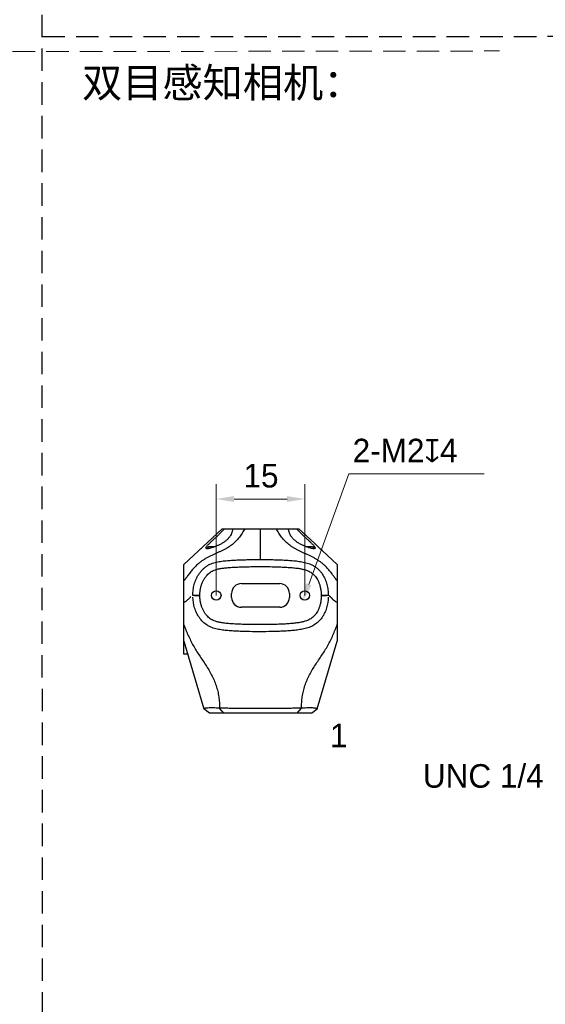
# Model space of a CAD drawing. Header units: millimetres. Extents: x 2329 to 5782, y 1296 to 2780.
# Tile 66 of 123: x 3697 to 3786, y 1849 to 2016. Entities that reach past the tile are written whole.
import ezdxf
from ezdxf.enums import TextEntityAlignment as Align

# ---------------------------------------------------------------- set-up
doc = ezdxf.new("R2010")
doc.units = ezdxf.units.MM
doc.header["$LTSCALE"] = 0.3
doc.linetypes.add('DASHED', pattern=[19.05, 12.7, -6.35])
doc.layers.add('00-轮廓线', color=7, linetype='Continuous', lineweight=30)
for name, color, linetype in [('00_COMPONENTS', 7, 'Continuous'), ('50_ALL_DETAILS', 7, 'Continuous'), ('51__DRAFT_DIMS', 7, 'Continuous')]:
    doc.layers.add(name, color=color, linetype=linetype)
doc.styles.add('11', font='兰亭黑 GBK.TTF', dxfattribs={"height": 3})
doc.styles.add('尺寸值样式', font='兰亭黑 GBK.TTF', dxfattribs={"height": 4})
doc.dimstyles.new('1直线标注', dxfattribs={"dimtxt": 4, "dimasz": 3, "dimexe": 2.5, "dimexo": 0, "dimtad": 1, "dimdec": 1, "dimdsep": 46, "dimtxsty": '尺寸值样式', "dimcen": 0, "dimclrd": 8, "dimclre": 8, "dimclrt": 7, "dimadec": 0, "dimazin": 0, "dimtp": 0.001, "dimtm": 0.001, "dimtfac": 1, "dimtdec": 1, "dimtmove": 0, "dimatfit": 0, "dimldrblk": '_FILLED', "dimfxl": 1, "dimtolj": 1, "dimlwd": 15, "dimlwe": 15, "dimarcsym": 0})
doc.dimstyles.new('ZB', dxfattribs={"dimtxt": 3, "dimasz": 3, "dimexe": 2.5, "dimexo": 0, "dimtad": 1, "dimtoh": 1, "dimdec": 3, "dimdsep": 46, "dimtxsty": '尺寸值样式', "dimblk": '_FILLED', "dimcen": 0, "dimclrd": 8, "dimclre": 8, "dimclrt": 7, "dimadec": 0, "dimazin": 0, "dimtp": 0.001, "dimtm": 0.001, "dimtfac": 1, "dimtdec": 3, "dimtofl": 0, "dimtmove": 0, "dimatfit": 0, "dimldrblk": '_FILLED', "dimfxl": 1, "dimtolj": 1, "dimlwd": 15, "dimlwe": 15, "dimarcsym": 0})

# ---------------------------------------------------------------- blocks, each defined once
blk = doc.blocks.new('*D258')
at = {"layer": '51__DRAFT_DIMS', "color": 8, "lineweight": 15}
for p, q in [((3730.65, 1918.22), (3730.65, 1937.07)), ((3745.65, 1918.22), (3745.65, 1937.07)), ((3733.65, 1934.57), (3742.65, 1934.57))]:
    blk.add_line(p, q, dxfattribs=at)
at = {"layer": '51__DRAFT_DIMS', "color": 8}
for points in [[(3733.65, 1935.07), (3733.65, 1934.07), (3730.65, 1934.57)], [(3742.65, 1934.07), (3742.65, 1935.07), (3745.65, 1934.57)]]:
    blk.add_solid(points, dxfattribs=at)
at = {"layer": 'Defpoints', "color": 0}
for p in [(3745.65, 1934.57), (3730.65, 1918.22), (3745.65, 1918.22)]:
    blk.add_point(p, dxfattribs=at)
at = {"layer": '51__DRAFT_DIMS', "color": 7, "insert": (3738.23, 1940.53), "char_height": 4, "attachment_point": 2, "line_spacing_factor": 0.9, "style": '尺寸值样式'}
blk.add_mtext('\\A1;15', dxfattribs=at)
blk = doc.blocks.new('_FILLED')
at = {"color": 0, "linetype": 'ByBlock'}
blk.add_solid([(0, 0), (-1, 0.167), (-1, -0.167)], dxfattribs=at)
blk = doc.blocks.new('*D261')
at = {"layer": '51__DRAFT_DIMS', "color": 8, "lineweight": 15}
for p in [(3746.33, 1920.1), (3776.11, 1938.84)]:
    blk.add_line(p, (3753.13, 1938.84), dxfattribs=at)
at = {"layer": 'Defpoints', "color": 0}
for p in [(3745.99, 1919.16), (3745.31, 1917.28)]:
    blk.add_point(p, dxfattribs=at)
at = {"layer": '51__DRAFT_DIMS', "color": 8, "linetype": 'ByBlock', "lineweight": 15, "xscale": 3, "yscale": 3, "zscale": 3, "rotation": 250.0619222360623}
blk.add_blockref('_FILLED', (3745.31, 1917.28), dxfattribs=at)
at = {"layer": '51__DRAFT_DIMS', "color": 7, "insert": (3753.78, 1944.79), "char_height": 4, "attachment_point": 1, "line_spacing_factor": 0.9, "style": '尺寸值样式'}
blk.add_mtext('\\A1;{2-M2{\\fgdt;x}4}', dxfattribs=at)

msp = doc.modelspace()

# ---------------------------------------------------------------- linework, layer by layer
at = {"linetype": 'DASHED'}
for p, q in [((3700.90012, 2742.48551), (3701.18917, 1327.85487)), ((3701.13848, 2012.98375), (4013.13084, 2013.15351))]:
    msp.add_line(p, q, dxfattribs=at)
at = {"layer": '00-轮廓线', "linetype": 'DASHED', "lineweight": 9}
msp.add_line((3393.19158, 2010.03242), (3778.69329, 2010.54805), dxfattribs=at)
at = {"layer": '00_COMPONENTS', "color": 7}
for p, q in [((3725.15998, 1923.49466), (3731.64949, 1929.51493)), ((3731.64949, 1929.51493), (3733.39149, 1929.51493)), ((3733.40129, 1929.51493), (3744.6507, 1929.51493)), ((3738.15309, 1924.31619), (3738.15269, 1929.5149)), ((3744.6507, 1929.51493), (3747.35811, 1927.00328)), ((3748.34629, 1926.08685), (3747.45152, 1926.91664)), ((3729.35318, 1926.51493), (3729.15318, 1926.31493)), ((3729.15318, 1926.14113), (3729.15318, 1926.31493)), ((3729.35323, 1926.51493), (3730.47479, 1926.51493)), ((3745.82352, 1926.51493), (3746.95313, 1926.51493)), ((3746.95318, 1926.51493), (3747.15318, 1926.31493)), ((3747.15318, 1926.13712), (3747.15318, 1926.31493)), ((3748.65344, 1925.80161), (3748.34629, 1926.08685)), ((3751.15057, 1923.48505), (3748.65362, 1925.80145)), ((3725.1601, 1908.24537), (3725.1601, 1923.49454)), ((3751.15049, 1923.48693), (3751.15011, 1910.48103)), ((3725.15318, 1921.99538), (3725.1601, 1921.99538)), ((3734.89828, 1920.22239), (3741.39828, 1920.22239)), ((3725.15318, 1919.87275), (3725.1601, 1919.87275)), ((3733.24828, 1917.87239), (3733.24828, 1918.57239)), ((3743.04828, 1918.57239), (3743.04828, 1917.87239)), ((3727.85851, 1918.22244), (3726.65851, 1918.22207)), ((3726.95971, 1918.22247), (3727.85851, 1918.22244)), ((3749.64391, 1918.22207), (3748.44391, 1918.22169)), ((3748.44391, 1918.22169), (3748.44391, 1918.22159)), ((3748.44391, 1918.22169), (3749.34272, 1918.22166)), ((3741.39828, 1916.22239), (3734.89828, 1916.22239)), ((3725.16083, 1910.44594), (3728.53793, 1898.98725)), ((3747.76226, 1898.98723), (3751.14968, 1910.48096)), ((3751.15011, 1910.48103), (3751.14999, 1910.48135)), ((3725.80938, 1908.24537), (3725.1601, 1908.24537)), ((3729.49714, 1898.26994), (3728.53793, 1898.98724)), ((3731.91554, 1898.26994), (3731.19078, 1899.11207)), ((3744.38433, 1898.26993), (3745.10905, 1899.11215)), ((3746.80305, 1898.26993), (3747.76226, 1898.98723)), ((3746.80305, 1898.26993), (3729.49714, 1898.26995))]:
    msp.add_line(p, q, dxfattribs=at)
for points in [[(3738.15309, 1924.31619), (3738.15278, 1925.10928), (3738.15272, 1925.6211), (3738.1527, 1926.16484), (3738.15268, 1926.71796), (3738.15267, 1927.30363), (3738.15266, 1927.95909), (3738.15267, 1928.70036), (3738.15269, 1929.5149)], [(3747.45152, 1926.91664), (3747.42832, 1926.93815), (3747.40571, 1926.95913), (3747.3622, 1926.99949)], [(3727.68957, 1925.84134), (3727.67531, 1925.82811), (3727.64961, 1925.80427)], [(3728.58989, 1926.67679), (3728.45149, 1926.54859), (3728.42853, 1926.52732), (3727.7214, 1925.87087)]]:
    msp.add_lwpolyline(points, dxfattribs=at)
for centre in [(3730.64828, 1918.22239), (3745.64828, 1918.22239)]:
    msp.add_circle(centre, 0.8, dxfattribs=at)
for centre, radius, start, end in [((3734.89828, 1918.57239), 1.65, 90, 180), ((3741.39828, 1918.57239), 1.65, 0, 90), ((3724.60639, 1918.4429), 1.50585, 298.9725485, 300.9899008), ((3734.89828, 1917.87239), 1.65, 180, 270), ((3741.39828, 1917.87239), 1.65, 270, 0), ((3749.31332, 1918.03276), 0.19118, 80.4272277, 81.1516251), ((3751.66389, 1918.3865), 1.44206, 239.2565093, 241.4827029), ((3744.67409, 1917.20274), 3.55938, 320.9139071, 321.4103027)]:
    msp.add_arc(centre, radius, start, end, dxfattribs=at)
for points, knots in [([(3735.46737, 1929.51475), (3735.33637, 1929.27511), (3735.12933, 1928.91799), (3734.82118, 1928.45799), (3734.57076, 1928.11691), (3734.34856, 1927.83916), (3734.16071, 1927.62297), (3733.96492, 1927.41124), (3733.70596, 1927.15732), (3733.37292, 1926.87188), (3733.0168, 1926.60508), (3732.63749, 1926.35554), (3732.23533, 1926.1215), (3731.81184, 1925.90021), (3731.36956, 1925.68892), (3730.91281, 1925.483), (3730.4471, 1925.27656), (3729.97809, 1925.06427), (3729.51196, 1924.84142), (3729.05576, 1924.60387), (3728.61763, 1924.34803), (3728.20452, 1924.0738), (3727.82094, 1923.78403), (3727.36041, 1923.39111), (3726.9486, 1922.97985), (3726.57946, 1922.56229), (3726.33025, 1922.25943), (3726.10034, 1921.96294), (3725.88754, 1921.67583), (3725.72046, 1921.44378), (3725.59294, 1921.26676), (3725.50203, 1921.14236), (3725.41408, 1921.02605), (3725.34146, 1920.93613), (3725.28407, 1920.87089), (3725.24272, 1920.82704), (3725.20213, 1920.78805), (3725.17424, 1920.76504), (3725.1603, 1920.75488)], [0, 0, 0, 0, 0.059340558, 0.089590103, 0.120260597, 0.151253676, 0.166841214, 0.182478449, 0.213901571, 0.245578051, 0.277708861, 0.310516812, 0.344170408, 0.37876463, 0.414302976, 0.450654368, 0.487618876, 0.52498483, 0.562505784, 0.599863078, 0.636703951, 0.672686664, 0.70753101, 0.741086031, 0.804155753, 0.833761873, 0.862163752, 0.889354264, 0.915271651, 0.939807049, 0.951480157, 0.962674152, 0.973282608, 0.983159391, 0.987777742, 0.992158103, 0.996252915, 1, 1, 1, 1]), ([(3728.90318, 1926.26281), (3728.90318, 1926.27486), (3728.90622, 1926.30081), (3728.91768, 1926.34116), (3728.93599, 1926.38537), (3728.96089, 1926.43327), (3728.99207, 1926.48471), (3729.04381, 1926.56084), (3729.12287, 1926.66273), (3729.23412, 1926.79117), (3729.36294, 1926.92885), (3729.50681, 1927.07463), (3729.66353, 1927.2273), (3729.83167, 1927.38515), (3730.0094, 1927.54727), (3730.1937, 1927.71442), (3730.44832, 1927.94517), (3730.77158, 1928.2418), (3731.02593, 1928.48719), (3731.15318, 1928.61194)], [0, 0, 0, 0, 0.011028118, 0.02373336, 0.038284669, 0.054740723, 0.073093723, 0.093295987, 0.138943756, 0.19100285, 0.248743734, 0.311452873, 0.378414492, 0.448942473, 0.522480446, 0.598546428, 0.676623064, 0.836926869, 1, 1, 1, 1]), ([(3733.40129, 1929.51493), (3733.39838, 1929.45399), (3733.38586, 1929.32995), (3733.34984, 1929.14299), (3733.29739, 1928.95281), (3733.20506, 1928.69386), (3733.08163, 1928.43879), (3732.92543, 1928.19511), (3732.78888, 1928.01554), (3732.63463, 1927.84189), (3732.4638, 1927.67382), (3732.27761, 1927.51103), (3732.07653, 1927.35458), (3731.86168, 1927.20543), (3731.63489, 1927.06401), (3731.39824, 1926.93092), (3731.2356, 1926.84867), (3731.15318, 1926.80893)], [0, 0, 0, 0, 0.049581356, 0.101132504, 0.154585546, 0.209757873, 0.324440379, 0.383837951, 0.444795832, 0.507589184, 0.572447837, 0.6394437, 0.708487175, 0.77940497, 0.851921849, 0.925631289, 1, 1, 1, 1]), ([(3731.15318, 1928.61194), (3731.23002, 1928.68727), (3731.38246, 1928.83838), (3731.60811, 1929.06606), (3731.83031, 1929.29221), (3731.97794, 1929.44157), (3732.05179, 1929.51493)], [0, 0, 0, 0, 0.253393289, 0.50546407, 0.754871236, 1, 1, 1, 1]), ([(3751.15012, 1920.74917), (3751.1362, 1920.7562), (3751.10823, 1920.77578), (3751.06861, 1920.81302), (3751.02787, 1920.85806), (3750.97151, 1920.92623), (3750.89949, 1921.01755), (3750.81199, 1921.13325), (3750.72211, 1921.25605), (3750.62944, 1921.38553), (3750.53353, 1921.52079), (3750.43411, 1921.66061), (3750.33088, 1921.80382), (3750.18606, 1922.00035), (3749.99404, 1922.25106), (3749.74619, 1922.55457), (3749.47521, 1922.86144), (3749.17802, 1923.16866), (3748.85173, 1923.47266), (3748.49413, 1923.76885), (3748.17307, 1924.00432), (3747.90149, 1924.18585), (3747.68956, 1924.31934), (3747.47174, 1924.44885), (3747.17356, 1924.61652), (3746.79171, 1924.81555), (3746.1718, 1925.11401), (3745.39836, 1925.45975), (3744.64094, 1925.80956), (3744.06857, 1926.11082), (3743.66579, 1926.34645), (3743.28606, 1926.59754), (3742.92966, 1926.86592), (3742.59663, 1927.15294), (3742.28588, 1927.45777), (3741.9974, 1927.77933), (3741.72958, 1928.11376), (3741.48071, 1928.45671), (3741.24883, 1928.80485), (3741.03302, 1929.1571), (3740.8982, 1929.39538), (3740.83301, 1929.51495)], [0, 0, 0, 0, 0.003384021, 0.007348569, 0.011790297, 0.016556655, 0.026547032, 0.037034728, 0.048042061, 0.059578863, 0.071598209, 0.084034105, 0.09682107, 0.109917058, 0.137024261, 0.165361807, 0.194958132, 0.22586394, 0.258109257, 0.291712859, 0.32659789, 0.344480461, 0.362613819, 0.380960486, 0.399480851, 0.436864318, 0.474409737, 0.548807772, 0.620770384, 0.655446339, 0.689170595, 0.722020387, 0.754208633, 0.785947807, 0.817385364, 0.848633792, 0.87966259, 0.910347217, 0.940584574, 0.970438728, 1, 1, 1, 1]), ([(3745.15318, 1926.80595), (3745.07063, 1926.84575), (3744.90775, 1926.92812), (3744.67075, 1927.06138), (3744.44365, 1927.20301), (3744.22853, 1927.35238), (3744.02721, 1927.50905), (3743.84085, 1927.67207), (3743.6699, 1927.84038), (3743.51557, 1928.01425), (3743.379, 1928.19404), (3743.22284, 1928.43799), (3743.09958, 1928.69335), (3743.00756, 1928.95256), (3742.9554, 1929.14289), (3742.91976, 1929.32994), (3742.90756, 1929.454), (3742.90483, 1929.51493)], [0, 0, 0, 0, 0.074411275, 0.148160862, 0.220713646, 0.291661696, 0.360728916, 0.427741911, 0.492610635, 0.555406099, 0.616359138, 0.675746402, 0.790396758, 0.845546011, 0.898967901, 0.950476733, 1, 1, 1, 1]), ([(3744.24729, 1929.51493), (3744.32174, 1929.44113), (3744.47055, 1929.29082), (3744.6945, 1929.06315), (3744.92199, 1928.8339), (3745.0757, 1928.68175), (3745.15318, 1928.6059)], [0, 0, 0, 0, 0.245031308, 0.494429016, 0.746541, 1, 1, 1, 1]), ([(3745.15318, 1928.6059), (3745.28049, 1928.48127), (3745.53496, 1928.23615), (3745.85836, 1927.93984), (3746.113, 1927.70927), (3746.29731, 1927.54226), (3746.47502, 1927.38024), (3746.64309, 1927.22243), (3746.79977, 1927.06983), (3746.9436, 1926.92413), (3747.07238, 1926.7865), (3747.18358, 1926.65811), (3747.26261, 1926.55626), (3747.31432, 1926.48016), (3747.34549, 1926.42875), (3747.37038, 1926.38086), (3747.38868, 1926.33668), (3747.40014, 1926.29636), (3747.40318, 1926.27043), (3747.40318, 1926.25839)], [0, 0, 0, 0, 0.163089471, 0.323403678, 0.401482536, 0.477548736, 0.551086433, 0.621615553, 0.688576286, 0.75128228, 0.809020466, 0.861077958, 0.906723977, 0.926924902, 0.945276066, 0.961729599, 0.976277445, 0.988978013, 1, 1, 1, 1]), ([(3731.15318, 1926.80893), (3731.08473, 1926.77592), (3730.94729, 1926.71225), (3730.67376, 1926.59332), (3730.40227, 1926.48472), (3730.1354, 1926.38843), (3729.94588, 1926.32507), (3729.76616, 1926.26975), (3729.59849, 1926.22299), (3729.44502, 1926.18549), (3729.30777, 1926.1582), (3729.2041, 1926.14407), (3729.13079, 1926.13952), (3729.08351, 1926.13946), (3729.04151, 1926.14265), (3729.00484, 1926.14919), (3728.97357, 1926.15919), (3728.94773, 1926.1728), (3728.92746, 1926.19021), (3728.91307, 1926.21143), (3728.90475, 1926.23611), (3728.90318, 1926.25371), (3728.90318, 1926.26281)], [0, 0, 0, 0, 0.093758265, 0.186838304, 0.367961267, 0.454371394, 0.536839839, 0.614462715, 0.686334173, 0.751565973, 0.809325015, 0.858911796, 0.880496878, 0.89991182, 0.917185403, 0.932407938, 0.945757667, 0.957536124, 0.968205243, 0.978385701, 0.98877389, 1, 1, 1, 1]), ([(3747.40318, 1926.25839), (3747.40318, 1926.2493), (3747.40161, 1926.23172), (3747.39329, 1926.20706), (3747.37889, 1926.18588), (3747.35862, 1926.16851), (3747.33277, 1926.15494), (3747.30149, 1926.14499), (3747.26482, 1926.1385), (3747.22281, 1926.13536), (3747.17553, 1926.13549), (3747.1022, 1926.14012), (3746.99853, 1926.15436), (3746.86128, 1926.18178), (3746.70781, 1926.21941), (3746.54014, 1926.26629), (3746.36043, 1926.32172), (3746.17092, 1926.38516), (3745.90406, 1926.48154), (3745.63258, 1926.59024), (3745.35907, 1926.70925), (3745.22164, 1926.77294), (3745.15318, 1926.80595)], [0, 0, 0, 0, 0.01121612, 0.021593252, 0.031762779, 0.042422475, 0.054193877, 0.067539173, 0.082759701, 0.100033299, 0.119449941, 0.141037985, 0.190633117, 0.248401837, 0.313643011, 0.385522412, 0.463151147, 0.545623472, 0.63203598, 0.813161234, 0.906241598, 1, 1, 1, 1]), ([(3726.65851, 1918.22207), (3726.65856, 1918.37856), (3726.66855, 1918.69165), (3726.71316, 1919.15934), (3726.78817, 1919.62318), (3726.89531, 1920.0807), (3727.03569, 1920.52916), (3727.20991, 1920.96564), (3727.41788, 1921.38708), (3727.6586, 1921.79073), (3727.9316, 1922.17334), (3728.23674, 1922.53093), (3728.57413, 1922.85842), (3728.94384, 1923.14918), (3729.34401, 1923.39651), (3729.76917, 1923.59762), (3730.21217, 1923.75492), (3730.66631, 1923.87541), (3731.1269, 1923.96727), (3731.59108, 1924.03806), (3732.05727, 1924.09348), (3732.68041, 1924.15222), (3733.46105, 1924.20512), (3734.39882, 1924.24905), (3735.33709, 1924.28025), (3736.27562, 1924.30175), (3737.21432, 1924.31419), (3737.84017, 1924.3165), (3738.15309, 1924.31619)], [0, 0, 0, 0, 0.031252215, 0.062511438, 0.093765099, 0.125019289, 0.156273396, 0.187526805, 0.218780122, 0.250033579, 0.281286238, 0.312538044, 0.343788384, 0.375037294, 0.406285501, 0.43753498, 0.468785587, 0.500037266, 0.531289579, 0.562539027, 0.593788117, 0.625036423, 0.687530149, 0.750024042, 0.81251798, 0.875011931, 0.93750601, 1, 1, 1, 1]), ([(3738.15309, 1924.31619), (3738.46592, 1924.31588), (3739.09157, 1924.31234), (3740.02995, 1924.2978), (3740.96814, 1924.27359), (3741.90599, 1924.23867), (3742.84325, 1924.18972), (3743.77914, 1924.119), (3744.55665, 1924.03111), (3745.17435, 1923.93056), (3745.634, 1923.83492), (3746.08763, 1923.71336), (3746.53148, 1923.55934), (3746.96004, 1923.36636), (3747.36703, 1923.13099), (3747.74606, 1922.85271), (3748.09214, 1922.53445), (3748.4029, 1922.1817), (3748.76873, 1921.67339), (3749.13607, 1920.97856), (3749.38606, 1920.23468), (3749.52137, 1919.62355), (3749.59223, 1919.15921), (3749.63438, 1918.69149), (3749.64385, 1918.37851), (3749.64391, 1918.22207)], [0, 0, 0, 0, 0.062501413, 0.125002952, 0.187504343, 0.250005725, 0.312507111, 0.375008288, 0.437508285, 0.468762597, 0.500017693, 0.531272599, 0.562528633, 0.59378259, 0.625035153, 0.656286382, 0.687538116, 0.718791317, 0.750045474, 0.812498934, 0.874967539, 0.906224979, 0.937482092, 0.968744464, 1, 1, 1, 1]), ([(3727.85851, 1918.22244), (3727.85861, 1918.4324), (3727.87962, 1918.84434), (3727.96912, 1919.4318), (3728.10899, 1919.96734), (3728.29326, 1920.45554), (3728.51929, 1920.90343), (3728.77962, 1921.30717), (3729.0606, 1921.65476), (3729.34806, 1921.93981), (3729.63612, 1922.16665), (3729.93892, 1922.35201), (3730.287, 1922.5124), (3730.71761, 1922.65432), (3731.26082, 1922.77602), (3731.92442, 1922.8745), (3732.70174, 1922.95119), (3733.58505, 1923.01026), (3734.57209, 1923.05532), (3735.66564, 1923.08922), (3736.87044, 1923.11185), (3737.71129, 1923.11662), (3738.1519, 1923.11619)], [0, 0, 0, 0, 0.049995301, 0.097862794, 0.142787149, 0.185675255, 0.227515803, 0.268116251, 0.306597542, 0.342300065, 0.37554904, 0.408016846, 0.44221621, 0.48055081, 0.524240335, 0.573522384, 0.628520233, 0.689368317, 0.756340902, 0.829968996, 0.910925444, 1, 1, 1, 1]), ([(3738.1519, 1923.11619), (3738.60293, 1923.11574), (3739.46376, 1923.10902), (3740.69599, 1923.08214), (3741.81284, 1923.04231), (3742.81782, 1922.98923), (3743.7133, 1922.91922), (3744.49719, 1922.82862), (3745.16362, 1922.71413), (3745.71199, 1922.57599), (3746.15229, 1922.41891), (3746.51115, 1922.24487), (3746.81754, 1922.05114), (3747.09276, 1921.82939), (3747.35148, 1921.56745), (3747.59644, 1921.25719), (3747.82379, 1920.89402), (3748.02722, 1920.4763), (3748.19995, 1920.0006), (3748.33512, 1919.46205), (3748.423, 1918.86134), (3748.44382, 1918.43809), (3748.44391, 1918.22169)], [0, 0, 0, 0, 0.091200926, 0.174154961, 0.24951503, 0.317964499, 0.380077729, 0.436090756, 0.486168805, 0.530518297, 0.569465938, 0.604378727, 0.637168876, 0.669466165, 0.70268482, 0.737654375, 0.77465885, 0.813867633, 0.855592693, 0.900509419, 0.948991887, 1, 1, 1, 1]), ([(3725.24777, 1917.0811), (3725.24054, 1917.07781), (3725.21172, 1917.06508), (3725.18233, 1917.05362), (3725.16005, 1917.0459)], [0, 0, 0, 0, 0.251780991, 1, 1, 1, 1]), ([(3725.33581, 1917.12551), (3725.32856, 1917.1215), (3725.29965, 1917.10585), (3725.27016, 1917.09127), (3725.24777, 1917.0811)], [0, 0, 0, 0, 0.251863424, 1, 1, 1, 1]), ([(3726.33143, 1918.0172), (3726.29868, 1917.98576), (3726.23227, 1917.91729), (3726.13181, 1917.80793), (3726.02352, 1917.69229), (3725.9077, 1917.5748), (3725.7846, 1917.45937), (3725.65597, 1917.34803), (3725.52278, 1917.24346), (3725.42945, 1917.18065), (3725.38173, 1917.152)], [0, 0, 0, 0, 0.105686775, 0.221945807, 0.345749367, 0.474480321, 0.605961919, 0.738517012, 0.870429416, 1, 1, 1, 1]), ([(3738.14954, 1912.06741), (3737.53495, 1912.06686), (3736.613, 1912.07507), (3735.38416, 1912.10591), (3734.46283, 1912.13863), (3733.54185, 1912.18161), (3732.62236, 1912.2495), (3731.70509, 1912.34416), (3730.7945, 1912.49123), (3730.05132, 1912.69782), (3729.48707, 1912.94376), (3728.95191, 1913.24746), (3728.35118, 1913.73524), (3727.75788, 1914.44567), (3727.28786, 1915.2426), (3726.83143, 1916.38611), (3726.68713, 1917.30987), (3726.66411, 1917.92248)], [0, 0, 0, 0, 0.125068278, 0.187602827, 0.250137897, 0.312672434, 0.375207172, 0.437740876, 0.500269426, 0.562769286, 0.594040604, 0.62531048, 0.687764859, 0.750247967, 0.812745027, 0.875248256, 1, 1, 1, 1]), ([(3728.86624, 1915.0065), (3728.8349, 1915.04715), (3728.70988, 1915.21554), (3728.5059, 1915.53565), (3728.28041, 1915.98997), (3728.097, 1916.48282), (3727.96269, 1917.0188), (3727.8769, 1917.6036), (3727.85843, 1918.01062), (3727.85851, 1918.22244)], [0, 0, 0, 0, 0.046800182, 0.190473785, 0.340656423, 0.495755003, 0.656561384, 0.823491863, 1, 1, 1, 1]), ([(3749.63867, 1917.92248), (3749.61702, 1917.30948), (3749.48209, 1916.38523), (3749.04418, 1915.23387), (3748.57964, 1914.43269), (3747.97441, 1913.73019), (3747.2343, 1913.16954), (3746.39387, 1912.77812), (3745.5035, 1912.53002), (3744.59401, 1912.37357), (3743.67747, 1912.26976), (3742.75813, 1912.19581), (3741.83714, 1912.14781), (3740.91565, 1912.11179), (3739.68653, 1912.07785), (3738.76432, 1912.06796), (3738.14954, 1912.06741)], [0, 0, 0, 0, 0.12479214, 0.187296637, 0.249785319, 0.312252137, 0.37470548, 0.437181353, 0.499695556, 0.562229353, 0.624767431, 0.68730614, 0.749845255, 0.812384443, 0.874923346, 1, 1, 1, 1]), ([(3748.44391, 1918.22169), (3748.444, 1918.00063), (3748.42524, 1917.57701), (3748.33895, 1916.97327), (3748.20642, 1916.43113), (3748.03268, 1915.95086), (3747.82773, 1915.52751), (3747.63113, 1915.21244), (3747.50253, 1915.04065), (3747.45622, 1914.98262)], [0, 0, 0, 0, 0.180839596, 0.350495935, 0.510827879, 0.660300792, 0.799599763, 0.930136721, 1, 1, 1, 1]), ([(3749.97495, 1918.01227), (3749.94374, 1918.04244), (3749.88452, 1918.09625), (3749.80678, 1918.15241), (3749.74923, 1918.18526), (3749.71113, 1918.20304), (3749.67639, 1918.21504), (3749.65421, 1918.22005), (3749.64391, 1918.22165)], [0, 0, 0, 0, 0.328147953, 0.603897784, 0.722709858, 0.82858544, 0.921242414, 1, 1, 1, 1]), ([(3750.07025, 1917.91505), (3750.06215, 1917.92365), (3750.03093, 1917.95658), (3749.99909, 1917.98894), (3749.97495, 1918.01227)], [0, 0, 0, 0, 0.260256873, 1, 1, 1, 1]), ([(3750.92671, 1917.14711), (3750.88492, 1917.17193), (3750.82363, 1917.21228), (3750.74453, 1917.27032), (3750.67602, 1917.32374), (3750.59935, 1917.38733), (3750.51521, 1917.4612), (3750.43357, 1917.53692), (3750.35479, 1917.61387), (3750.27921, 1917.69127), (3750.20678, 1917.7679), (3750.1377, 1917.84261), (3750.09252, 1917.89142), (3750.07025, 1917.91505)], [0, 0, 0, 0, 0.126361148, 0.190456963, 0.254973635, 0.352158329, 0.449318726, 0.545950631, 0.641547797, 0.735518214, 0.827128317, 0.915595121, 1, 1, 1, 1]), ([(3751.06292, 1917.07615), (3751.05554, 1917.07943), (3751.02594, 1917.09296), (3750.99691, 1917.10773), (3750.97541, 1917.11941)], [0, 0, 0, 0, 0.248190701, 1, 1, 1, 1]), ([(3751.15002, 1917.04211), (3751.14268, 1917.04457), (3751.11326, 1917.05489), (3751.08434, 1917.06664), (3751.06292, 1917.07615)], [0, 0, 0, 0, 0.248386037, 1, 1, 1, 1]), ([(3738.14848, 1913.26741), (3737.70899, 1913.26702), (3736.87121, 1913.27223), (3735.6735, 1913.29709), (3734.58263, 1913.33427), (3733.60469, 1913.38003), (3732.72803, 1913.44527), (3731.94585, 1913.52604), (3731.27728, 1913.62747), (3730.7282, 1913.75209), (3730.29134, 1913.89775), (3729.9346, 1914.06417), (3729.62205, 1914.2584), (3729.32825, 1914.4935), (3729.08298, 1914.74065), (3728.93837, 1914.9141), (3728.88433, 1914.9832)], [0, 0, 0, 0, 0.123729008, 0.235940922, 0.337865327, 0.430567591, 0.514860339, 0.591408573, 0.660627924, 0.722019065, 0.775926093, 0.824765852, 0.871579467, 0.918865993, 0.968686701, 1, 1, 1, 1]), ([(3747.43688, 1914.9586), (3747.40742, 1914.92233), (3747.29706, 1914.79185), (3747.09467, 1914.58626), (3746.81432, 1914.35948), (3746.50126, 1914.161), (3746.13287, 1913.98294), (3745.68114, 1913.82285), (3745.12316, 1913.68341), (3744.45019, 1913.56763), (3743.66095, 1913.47421), (3742.76975, 1913.399), (3741.77419, 1913.34529), (3740.66456, 1913.30338), (3739.44626, 1913.27465), (3738.5951, 1913.26781), (3738.14848, 1913.26741)], [0, 0, 0, 0, 0.01743675, 0.0640536, 0.109823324, 0.156543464, 0.206591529, 0.262184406, 0.324820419, 0.395102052, 0.473350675, 0.55985147, 0.654998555, 0.759303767, 0.873831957, 1, 1, 1, 1]), ([(3725.16028, 1913.25507), (3725.21087, 1913.10225), (3725.31623, 1912.79703), (3725.49386, 1912.34599), (3725.68104, 1911.89794), (3725.93994, 1911.30398), (3726.28683, 1910.57072), (3726.74023, 1909.70784), (3727.23538, 1908.86623), (3727.94084, 1907.76924), (3728.68135, 1906.6939), (3729.37443, 1905.58604), (3729.85154, 1904.72899), (3730.27238, 1903.8429), (3730.6221, 1902.92741), (3730.8972, 1901.9891), (3731.08206, 1901.03323), (3731.18265, 1900.0723), (3731.19732, 1899.4308), (3731.19129, 1899.1121)], [0, 0, 0, 0, 0.030972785, 0.062109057, 0.093250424, 0.124399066, 0.186768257, 0.249276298, 0.311879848, 0.374576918, 0.500183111, 0.563051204, 0.625937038, 0.688810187, 0.751620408, 0.814302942, 0.876704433, 0.938668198, 1, 1, 1, 1]), ([(3745.10858, 1899.11214), (3745.10539, 1899.27132), (3745.10631, 1899.5909), (3745.12946, 1900.07099), (3745.17092, 1900.55229), (3745.22866, 1901.03399), (3745.30943, 1901.51414), (3745.41458, 1901.99102), (3745.54347, 1902.46317), (3745.69111, 1902.93056), (3745.85529, 1903.39296), (3746.0388, 1903.84842), (3746.24106, 1904.29612), (3746.53152, 1904.88334), (3746.92917, 1905.59958), (3747.62254, 1906.71044), (3748.36517, 1907.78771), (3749.07644, 1908.8843), (3749.57676, 1909.72531), (3750.03498, 1910.58819), (3750.44654, 1911.47214), (3750.82519, 1912.36766), (3751.05605, 1912.97374), (3751.15013, 1913.28309)], [0, 0, 0, 0, 0.0305704, 0.061335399, 0.092259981, 0.123306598, 0.154460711, 0.185707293, 0.217027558, 0.248401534, 0.279799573, 0.311216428, 0.342654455, 0.374100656, 0.436983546, 0.499849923, 0.625457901, 0.688164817, 0.750780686, 0.813286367, 0.875668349, 0.937916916, 1, 1, 1, 1]), ([(3731.19077, 1899.11207), (3731.00187, 1899.11588), (3730.63952, 1899.12705), (3730.11768, 1899.14286), (3729.64772, 1899.14751), (3729.24341, 1899.1374), (3728.924, 1899.10995), (3728.70516, 1899.06597), (3728.58609, 1899.02518), (3728.54426, 1898.99567), (3728.53793, 1898.98725)], [0, 0, 0, 0, 0.211788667, 0.406345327, 0.585224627, 0.738521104, 0.859601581, 0.944049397, 0.988185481, 1, 1, 1, 1]), ([(3745.10905, 1899.11215), (3744.86178, 1899.10909), (3744.35063, 1899.0964), (3743.56738, 1899.07533), (3742.74383, 1899.06159), (3741.56361, 1899.04747), (3740.00675, 1899.03642), (3738.08944, 1899.03298), (3736.17494, 1899.03691), (3734.62274, 1899.04818), (3733.45058, 1899.06319), (3732.64688, 1899.07727), (3731.90011, 1899.0974), (3731.42106, 1899.10923), (3731.19129, 1899.1121)], [0, 0, 0, 0, 0.053299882, 0.110198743, 0.168876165, 0.230822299, 0.364591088, 0.504434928, 0.644062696, 0.777226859, 0.838988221, 0.896722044, 0.950472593, 1, 1, 1, 1]), ([(3747.76226, 1898.98723), (3747.76061, 1898.98942), (3747.75202, 1898.99663), (3747.73146, 1899.01175), (3747.69177, 1899.03178), (3747.63105, 1899.05369), (3747.54765, 1899.07566), (3747.39053, 1899.10604), (3747.13371, 1899.132), (3746.75474, 1899.14654), (3746.28342, 1899.14552), (3745.72451, 1899.12912), (3745.32314, 1899.11637), (3745.10882, 1899.11204)], [0, 0, 0, 0, 0.003069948, 0.012432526, 0.028651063, 0.052587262, 0.084701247, 0.125169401, 0.231800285, 0.373467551, 0.550043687, 0.759800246, 1, 1, 1, 1])]:
    msp.add_open_spline(points, degree=3, knots=knots, dxfattribs=at)

# ---------------------------------------------------------------- texts
at = {"layer": '00-轮廓线', "insert": (3707.86877, 2007.67241), "char_height": 5, "width": 72.2799704, "attachment_point": 1, "style": '11'}
msp.add_mtext('双目感知相机：', dxfattribs=at)
at = {"layer": '50_ALL_DETAILS', "color": 7, "style": '尺寸值样式'}
msp.add_text('1', height=4, dxfattribs=at).set_placement((3749.93719, 1892.48462))
msp.add_text('UNC 1/4', height=4, dxfattribs=at).set_placement((3786.20089, 1885.61418), align=Align.RIGHT)

# ---------------------------------------------------------------- dimensions: what is measured, and where the dimension line sits
at = {"layer": '51__DRAFT_DIMS', "color": 7}
dim = msp.add_diameter_dim_2p(p1=(3745.98928, 1919.16245), p2=(3745.30728, 1917.28233), text='{2-M<>{\\fgdt;x}4}', dimstyle='ZB', override={"dimpost": '<>', "dimtxsty": '尺寸值样式'}, dxfattribs=at)
dim.commit()
dim.dimension.update_dxf_attribs({"geometry": '*D261', "text_midpoint": (3764.94223, 1938.83543), "dimtype": 163})
dim = msp.add_linear_dim(base=(3745.64828, 1934.57045), p1=(3730.64828, 1918.22239), p2=(3745.64828, 1918.22239), dimstyle='1直线标注', override={"dimtxsty": '尺寸值样式'}, dxfattribs=at)
dim.commit()
dim.dimension.update_dxf_attribs({"geometry": '*D258', "text_midpoint": (3738.23324, 1934.57045), "dimtype": 160})

doc.saveas('drawing.dxf')
